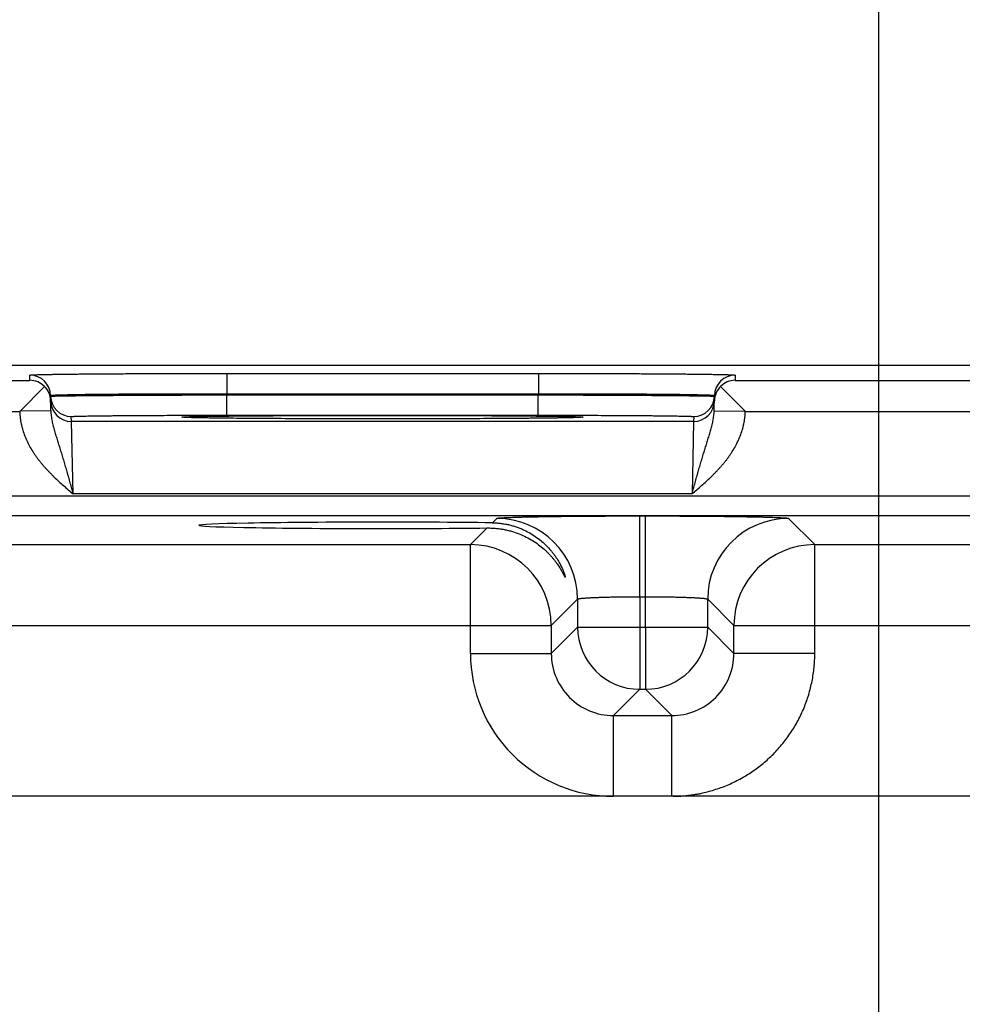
# Model space of a CAD drawing. Header units: inches. Extents: x 0 to 34, y 0 to 22.
# Tile 35 of 118: x 11.9 to 12.8, y 17.2 to 18.2. Entities that reach past the tile are written whole.
import ezdxf

# ---------------------------------------------------------------- set-up
doc = ezdxf.new("R2010")
doc.units = ezdxf.units.IN
doc.header["$LTSCALE"] = 1.87
doc.header["$MEASUREMENT"] = 0
doc.layers.get('0').update_dxf_attribs({"linetype": 'CONTINUOUS'})
doc.layers.add('DIMENSIONS', color=7, linetype='CONTINUOUS')
doc.styles.get("Standard").update_dxf_attribs({"font": 'txt', "width": 0.8})
doc.dimstyles.new('DIMSTYLE_1', dxfattribs={"dimtxt": 0.125, "dimasz": 0.18, "dimexe": 0.18, "dimexo": 0.0625, "dimgap": 0.09, "dimtad": 0, "dimtih": 1, "dimtoh": 1, "dimzin": 4, "dimdsep": 46, "dimtxsty": 'STANDARD', "dimblk": '_FILLED', "dimblk1": '_FILLED', "dimblk2": '_FILLED', "dimcen": 0.09, "dimadec": 0, "dimazin": 0, "dimtp": 0.01, "dimtm": 0.01, "dimtfac": 1, "dimtofl": 0, "dimtmove": 0, "dimatfit": 3, "dimldrblk": '_FILLED', "dimfxl": 1, "dimtolj": 1, "dimtzin": 4, "dimarcsym": 0})

# ---------------------------------------------------------------- blocks, each defined once
blk = doc.blocks.new('*D13')
at = {"layer": 'DIMENSIONS', "color": 2, "linetype": 'CONTINUOUS'}
blk.add_line((12.69004, 16.20211), (12.69004, 18.55103), dxfattribs=at)
at = {"layer": 'DIMENSIONS', "color": 2, "linetype": 'CONTINUOUS', "insert": (12.62754, 18.61353), "char_height": 0.125, "width": 1.225, "attachment_point": 1, "rotation": 90, "line_spacing_factor": 0.9}
blk.add_mtext('6.99{\\Ftxt.shx;\\W1.000000;\\H0.125000; }[177.6]', dxfattribs=at)
blk = doc.blocks.new('_FILLED')
at = {"color": 0, "linetype": 'BYBLOCK'}
blk.add_solid([(0, 0), (-1, 0.1736), (-1, -0.1736)], dxfattribs=at)
blk = doc.blocks.new('*D14')
at = {"layer": 'DIMENSIONS', "color": 2, "linetype": 'CONTINUOUS'}
blk.add_line((16.41004, 16.20211), (16.41004, 18.55103), dxfattribs=at)
at = {"layer": 'DIMENSIONS', "color": 2, "linetype": 'CONTINUOUS', "insert": (16.34754, 18.61353), "char_height": 0.125, "width": 1.325, "attachment_point": 1, "rotation": 90, "line_spacing_factor": 0.9}
blk.add_mtext('10.71{\\Ftxt.shx;\\W1.000000;\\H0.125000; }[272.1]', dxfattribs=at)

msp = doc.modelspace()

# ---------------------------------------------------------------- linework, layer by layer
at = {"color": 7, "linetype": 'CONTINUOUS'}
for p, q in [((17.52201, 17.86353), (8.53211, 17.86353)), ((11.8708, 17.84905), (11.87071, 17.85407)), ((12.06067, 17.85573), (12.06067, 17.83608)), ((12.06067, 17.85573), (12.36141, 17.85573)), ((12.36141, 17.85573), (12.36141, 17.83608)), ((12.55137, 17.85407), (12.55128, 17.84905)), ((11.62128, 17.84905), (11.8708, 17.84905)), ((12.55128, 17.84905), (12.8008, 17.84905)), ((11.88474, 17.84324), (11.86097, 17.81905)), ((12.06067, 17.83608), (12.36141, 17.83608)), ((12.06069, 17.83501), (12.06067, 17.83608)), ((12.06068, 17.81536), (12.06068, 17.83501)), ((12.06069, 17.83501), (12.36139, 17.83501)), ((12.36139, 17.83501), (12.36141, 17.83608)), ((12.36139, 17.81536), (12.36139, 17.83501)), ((12.53734, 17.84324), (12.56103, 17.81913)), ((11.89097, 17.81965), (11.89071, 17.83442)), ((12.53111, 17.81965), (12.53137, 17.83442)), ((11.6311, 17.81905), (11.86098, 17.81905)), ((11.89097, 17.81965), (11.86105, 17.81913)), ((12.53111, 17.81965), (12.56103, 17.81913)), ((12.5611, 17.81905), (12.79098, 17.81905)), ((11.9108, 17.80938), (11.91072, 17.81405)), ((12.51128, 17.80938), (11.9108, 17.80938)), ((11.91237, 17.73938), (11.9108, 17.80938)), ((12.01955, 17.81326), (12.01733, 17.81352)), ((12.02013, 17.81325), (12.01989, 17.81327)), ((12.02045, 17.81323), (12.02013, 17.81325)), ((12.02084, 17.81321), (12.02045, 17.81323)), ((12.02133, 17.81319), (12.02084, 17.81321)), ((12.02225, 17.81315), (12.02133, 17.81319)), ((12.0234, 17.81311), (12.02225, 17.81315)), ((12.02534, 17.81304), (12.0234, 17.81311)), ((12.02783, 17.81297), (12.02534, 17.81304)), ((12.03103, 17.8129), (12.02783, 17.81297)), ((12.03512, 17.81281), (12.03103, 17.8129)), ((12.03896, 17.81274), (12.03512, 17.81281)), ((12.04366, 17.81267), (12.03896, 17.81274)), ((12.04945, 17.81259), (12.04366, 17.81267)), ((12.05663, 17.8125), (12.04945, 17.81259)), ((12.06573, 17.8124), (12.05663, 17.8125)), ((12.06068, 17.81536), (12.36139, 17.81536)), ((12.07332, 17.81233), (12.06573, 17.8124)), ((12.0822, 17.81225), (12.07332, 17.81233)), ((12.09166, 17.81219), (12.0822, 17.81225)), ((12.1016, 17.81212), (12.09166, 17.81219)), ((12.11199, 17.81206), (12.1016, 17.81212)), ((12.12278, 17.81201), (12.11199, 17.81206)), ((12.13394, 17.81197), (12.12278, 17.81201)), ((12.14541, 17.81193), (12.13394, 17.81197)), ((12.15715, 17.81189), (12.14541, 17.81193)), ((12.16911, 17.81187), (12.15715, 17.81189)), ((12.18124, 17.81185), (12.16911, 17.81187)), ((12.19349, 17.81183), (12.18124, 17.81185)), ((12.20582, 17.81183), (12.19349, 17.81183)), ((12.21816, 17.81183), (12.20582, 17.81183)), ((12.23048, 17.81183), (12.21816, 17.81183)), ((12.24272, 17.81185), (12.23048, 17.81183)), ((12.25482, 17.81187), (12.24272, 17.81185)), ((12.26672, 17.8119), (12.25482, 17.81187)), ((12.27849, 17.81193), (12.26672, 17.8119)), ((12.28998, 17.81197), (12.27849, 17.81193)), ((12.3007, 17.81202), (12.28998, 17.81197)), ((12.31482, 17.81209), (12.3007, 17.81202)), ((12.32658, 17.81216), (12.31482, 17.81209)), ((12.33623, 17.81223), (12.32658, 17.81216)), ((12.3445, 17.81229), (12.33623, 17.81223)), ((12.35366, 17.81237), (12.3445, 17.81229)), ((12.36127, 17.81245), (12.35366, 17.81237)), ((12.36778, 17.81252), (12.36127, 17.81245)), ((12.37345, 17.8126), (12.36778, 17.81252)), ((12.37955, 17.81268), (12.37345, 17.8126)), ((12.38463, 17.81277), (12.37955, 17.81268)), ((12.38884, 17.81285), (12.38463, 17.81277)), ((12.39235, 17.81293), (12.38884, 17.81285)), ((12.39522, 17.813), (12.39235, 17.81293)), ((12.39752, 17.81307), (12.39522, 17.813)), ((12.39899, 17.81312), (12.39752, 17.81307)), ((12.40017, 17.81316), (12.39899, 17.81312)), ((12.40088, 17.8132), (12.40017, 17.81316)), ((12.40145, 17.81323), (12.40088, 17.8132)), ((12.40177, 17.81324), (12.40145, 17.81323)), ((12.40203, 17.81326), (12.40177, 17.81324)), ((12.40223, 17.81327), (12.40203, 17.81326)), ((12.40238, 17.81328), (12.40223, 17.81327)), ((12.40248, 17.81329), (12.40238, 17.81328)), ((12.40474, 17.81352), (12.40253, 17.81326)), ((12.51128, 17.80938), (12.50971, 17.73938)), ((12.51136, 17.81405), (12.51128, 17.80938)), ((17.31769, 17.73722), (9.91952, 17.73722)), ((12.50971, 17.73938), (11.91237, 17.73938)), ((17.31769, 17.71821), (9.91952, 17.71821)), ((12.31704, 17.71152), (12.32128, 17.71576)), ((12.45926, 17.64014), (12.45926, 17.71813)), ((12.45926, 17.71813), (12.46483, 17.71813)), ((12.46483, 17.64014), (12.46483, 17.71813)), ((12.60281, 17.71576), (12.62818, 17.69039)), ((12.29591, 17.69039), (12.31202, 17.7065)), ((11.69818, 17.69039), (12.29591, 17.69039)), ((12.29591, 17.58538), (12.29591, 17.69039)), ((12.62818, 17.58538), (12.62818, 17.69039)), ((12.62818, 17.69039), (13.22591, 17.69039)), ((12.39927, 17.63777), (12.3739, 17.6124)), ((12.39927, 17.63777), (12.39927, 17.61075)), ((12.45926, 17.64014), (12.45926, 17.61075)), ((12.45926, 17.64014), (12.46483, 17.64014)), ((12.46483, 17.61075), (12.46483, 17.64014)), ((12.52482, 17.61075), (12.52482, 17.63777)), ((12.52482, 17.63777), (12.55019, 17.6124)), ((11.62019, 17.6124), (12.3739, 17.6124)), ((12.3739, 17.6124), (12.3739, 17.58538)), ((12.39927, 17.61075), (12.3739, 17.58538)), ((12.39927, 17.61075), (12.52482, 17.61075)), ((12.45926, 17.61075), (12.45926, 17.55076)), ((12.46483, 17.61075), (12.46483, 17.55076)), ((12.52482, 17.61075), (12.55019, 17.58538)), ((12.55019, 17.58538), (12.55019, 17.6124)), ((12.55019, 17.6124), (13.3039, 17.6124)), ((12.29591, 17.58538), (12.3739, 17.58538)), ((12.62818, 17.58538), (12.55019, 17.58538)), ((12.45926, 17.55076), (12.43389, 17.52539)), ((12.45926, 17.55076), (12.46483, 17.55076)), ((12.46483, 17.55076), (12.4902, 17.52539)), ((12.43389, 17.4474), (12.43389, 17.52539)), ((12.43389, 17.52539), (12.4902, 17.52539)), ((12.4902, 17.4474), (12.4902, 17.52539)), ((17.16191, 17.4474), (10.0753, 17.4474))]:
    msp.add_line(p, q, dxfattribs=at)
for points in [[(12.01989, 17.81327), (12.01971, 17.81328), (12.01965, 17.81329), (12.0196, 17.81329), (12.01957, 17.81329)], [(12.40252, 17.81329), (12.40252, 17.8133), (12.4025, 17.81329), (12.40248, 17.81329)]]:
    msp.add_lwpolyline(points, dxfattribs=at)
for centre, radius, start, end in [((11.87071, 17.83407), 0.02, 1.00123, 90.00132), ((12.55137, 17.83407), 0.02, 89.99869, 178.99878), ((11.87056, 17.82885), 0.02021, 45.41889, 89.31431), ((12.55152, 17.82885), 0.02021, 90.6857, 134.58112), ((11.87114, 17.82904), 0.01966, 1.04977, 46.22485), ((12.55094, 17.82904), 0.01966, 133.77516, 178.95022), ((11.91072, 17.83405), 0.02, 181.00122, 270.00131), ((11.9108, 17.82937), 0.02, 181.21262, 270.0013), ((12.51128, 17.82937), 0.02, 269.99869, 358.79283), ((12.51136, 17.83405), 0.02, 269.99868, 358.99877), ((12.02429, 17.8962), 0.08307, 266.73037, 266.8794), ((12.40474, 17.79852), 0.015, 89.99981, 100.63781), ((12.39791, 17.89406), 0.08093, 273.11848, 273.27755), ((12.32126, 17.63774), 0.07802, 0.02091, 89.97909), ((12.60284, 17.63774), 0.07802, 90.02091, 179.97909), ((12.29589, 17.61237), 0.07802, 0.02091, 89.97909), ((12.62821, 17.61237), 0.07802, 90.02091, 179.97909), ((12.45929, 17.61077), 0.06001, 180.02091, 269.97909), ((12.46481, 17.61077), 0.06001, 270.02091, 359.97909), ((12.43389, 17.58537), 0.13797, 179.99654, 270.00372), ((12.43386, 17.58534), 0.05995, 179.96375, 270.03625), ((12.49024, 17.58534), 0.05995, 269.96375, 0.03625)]:
    msp.add_arc(centre, radius, start, end, dxfattribs=at)
msp.add_ellipse((12.21104, 17.70904), major_axis=(0.17714, 0), ratio=0.017455, start_param=0.929285, end_param=5.318993, dxfattribs=at)
for points, knots in [([(11.87071, 17.85407), (11.87071, 17.85408), (11.87071, 17.85408), (11.87072, 17.85409), (11.87073, 17.8541), (11.87075, 17.85411), (11.87077, 17.85412), (11.8708, 17.85413), (11.87084, 17.85414), (11.87089, 17.85415), (11.87096, 17.85416), (11.87108, 17.85418), (11.87123, 17.8542), (11.87142, 17.85422), (11.87172, 17.85425), (11.87217, 17.85428), (11.8728, 17.85432), (11.87354, 17.85436), (11.87439, 17.8544), (11.87536, 17.85444), (11.87643, 17.85448), (11.87762, 17.85452), (11.87892, 17.85456), (11.88032, 17.8546), (11.88184, 17.85463), (11.88346, 17.85467), (11.88584, 17.85472), (11.88907, 17.85479), (11.89326, 17.85486), (11.89785, 17.85493), (11.90283, 17.855), (11.9082, 17.85506), (11.91393, 17.85513), (11.92001, 17.85519), (11.92643, 17.85525), (11.93318, 17.8553), (11.94278, 17.85538), (11.95545, 17.85546), (11.97139, 17.85554), (11.98819, 17.85561), (12.00569, 17.85566), (12.02372, 17.8557), (12.0421, 17.85573), (12.05446, 17.85573), (12.06067, 17.85573)], [0, 0, 0, 0, 0.000056, 0.000092, 0.000134, 0.000241, 0.000383, 0.000559, 0.000772, 0.001022, 0.001308, 0.001991, 0.002823, 0.003804, 0.004935, 0.007643, 0.010948, 0.014847, 0.019338, 0.02442, 0.030088, 0.03634, 0.043173, 0.050581, 0.058561, 0.067109, 0.076217, 0.096099, 0.118157, 0.142341, 0.168591, 0.196844, 0.227033, 0.259085, 0.292923, 0.328465, 0.365625, 0.44444, 0.528608, 0.617319, 0.709716, 0.80491, 0.901983, 1, 1, 1, 1]), ([(12.36141, 17.85573), (12.36762, 17.85573), (12.37997, 17.85573), (12.39836, 17.8557), (12.41639, 17.85566), (12.43389, 17.85561), (12.45069, 17.85554), (12.46663, 17.85546), (12.4793, 17.85538), (12.4889, 17.8553), (12.49564, 17.85525), (12.50207, 17.85519), (12.50815, 17.85513), (12.51388, 17.85506), (12.51925, 17.855), (12.52423, 17.85493), (12.52882, 17.85486), (12.53301, 17.85479), (12.53624, 17.85472), (12.53862, 17.85467), (12.54024, 17.85463), (12.54175, 17.8546), (12.54316, 17.85456), (12.54446, 17.85452), (12.54564, 17.85448), (12.54672, 17.85444), (12.54769, 17.8544), (12.54854, 17.85436), (12.54928, 17.85432), (12.5499, 17.85428), (12.55035, 17.85425), (12.55066, 17.85422), (12.55084, 17.8542), (12.551, 17.85418), (12.55111, 17.85416), (12.55119, 17.85415), (12.55124, 17.85414), (12.55128, 17.85413), (12.55131, 17.85412), (12.55133, 17.85411), (12.55135, 17.8541), (12.55136, 17.85409), (12.55136, 17.85408), (12.55137, 17.85408), (12.55137, 17.85407)], [0, 0, 0, 0, 0.098017, 0.19509, 0.290284, 0.382681, 0.471392, 0.55556, 0.634375, 0.671535, 0.707077, 0.740915, 0.772967, 0.803156, 0.831409, 0.857659, 0.881843, 0.903901, 0.923783, 0.932891, 0.941439, 0.949419, 0.956827, 0.96366, 0.969912, 0.97558, 0.980662, 0.985153, 0.989052, 0.992357, 0.995065, 0.996196, 0.997177, 0.998009, 0.998692, 0.998978, 0.999228, 0.999441, 0.999617, 0.999759, 0.999866, 0.999908, 0.999944, 1, 1, 1, 1]), ([(11.89071, 17.83442), (11.89071, 17.83443), (11.89071, 17.83444), (11.89072, 17.83445), (11.89074, 17.83446), (11.89076, 17.83447), (11.89079, 17.83449), (11.89082, 17.8345), (11.89087, 17.83451), (11.89093, 17.83453), (11.89103, 17.83455), (11.89118, 17.83457), (11.89134, 17.8346), (11.89153, 17.83462), (11.89175, 17.83464), (11.89199, 17.83467), (11.89226, 17.83469), (11.89267, 17.83473), (11.89324, 17.83477), (11.894, 17.83481), (11.89486, 17.83486), (11.89583, 17.8349), (11.89689, 17.83495), (11.89805, 17.83499), (11.89931, 17.83504), (11.90118, 17.8351), (11.90376, 17.83517), (11.90713, 17.83525), (11.91088, 17.83533), (11.91499, 17.83541), (11.91944, 17.83548), (11.92424, 17.83555), (11.92937, 17.83562), (11.93481, 17.83568), (11.94056, 17.83574), (11.9466, 17.8358), (11.95518, 17.83587), (11.96652, 17.83594), (11.98079, 17.83601), (11.99582, 17.83607), (12.01148, 17.8361), (12.02761, 17.83612), (12.04406, 17.83611), (12.05511, 17.83609), (12.06067, 17.83608)], [0, 0, 0, 0, 0.000074, 0.000165, 0.000283, 0.000432, 0.000615, 0.000833, 0.001086, 0.001376, 0.002065, 0.002902, 0.003887, 0.005021, 0.006303, 0.007733, 0.009313, 0.011041, 0.014942, 0.019435, 0.024517, 0.030186, 0.036439, 0.043271, 0.050679, 0.058658, 0.076312, 0.096191, 0.118246, 0.142426, 0.168672, 0.196922, 0.227107, 0.259155, 0.292989, 0.328526, 0.365683, 0.44449, 0.52865, 0.617353, 0.709742, 0.804928, 0.901992, 1, 1, 1, 1]), ([(11.89072, 17.8337), (11.89072, 17.83371), (11.89072, 17.83371), (11.89073, 17.83371), (11.89074, 17.83372), (11.89075, 17.83372), (11.89077, 17.83373), (11.8908, 17.83373), (11.89084, 17.83374), (11.89088, 17.83375), (11.89095, 17.83375), (11.89105, 17.83376), (11.89119, 17.83378), (11.89136, 17.83379), (11.89155, 17.8338), (11.89176, 17.83381), (11.89201, 17.83382), (11.89227, 17.83384), (11.89268, 17.83385), (11.89325, 17.83387), (11.89402, 17.8339), (11.89488, 17.83392), (11.89584, 17.83395), (11.89691, 17.83397), (11.89807, 17.834), (11.89933, 17.83402), (11.90068, 17.83405), (11.90213, 17.83407), (11.90426, 17.83411), (11.90715, 17.83415), (11.9109, 17.8342), (11.91501, 17.83425), (11.91947, 17.8343), (11.92427, 17.83435), (11.92939, 17.83439), (11.93484, 17.83444), (11.94059, 17.83449), (11.94662, 17.83453), (11.95521, 17.83459), (11.96655, 17.83466), (11.98081, 17.83474), (11.99584, 17.83481), (12.0115, 17.83487), (12.02763, 17.83493), (12.04408, 17.83498), (12.05513, 17.835), (12.06069, 17.83501)], [0, 0, 0, 0, 0.000039, 0.000068, 0.000105, 0.000205, 0.000341, 0.000513, 0.000722, 0.000969, 0.001252, 0.001932, 0.002761, 0.00374, 0.004868, 0.006146, 0.007574, 0.009151, 0.010876, 0.014774, 0.019265, 0.024346, 0.030014, 0.036267, 0.0431, 0.050509, 0.05849, 0.067038, 0.076148, 0.096032, 0.118094, 0.14228, 0.168533, 0.19679, 0.226982, 0.259037, 0.292878, 0.328423, 0.365586, 0.444407, 0.528581, 0.617296, 0.709699, 0.804898, 0.901977, 1, 1, 1, 1]), ([(12.36139, 17.83501), (12.36695, 17.835), (12.378, 17.83498), (12.39445, 17.83493), (12.41058, 17.83487), (12.42624, 17.83481), (12.44127, 17.83474), (12.45553, 17.83466), (12.46687, 17.83459), (12.47546, 17.83453), (12.48149, 17.83449), (12.48724, 17.83444), (12.49268, 17.83439), (12.49781, 17.83435), (12.50261, 17.8343), (12.50707, 17.83425), (12.51118, 17.8342), (12.51492, 17.83415), (12.51782, 17.83411), (12.51994, 17.83407), (12.5214, 17.83405), (12.52275, 17.83402), (12.52401, 17.834), (12.52517, 17.83397), (12.52623, 17.83395), (12.5272, 17.83392), (12.52806, 17.8339), (12.52882, 17.83387), (12.5294, 17.83385), (12.5298, 17.83384), (12.53007, 17.83382), (12.53031, 17.83381), (12.53053, 17.8338), (12.53072, 17.83379), (12.53089, 17.83378), (12.53103, 17.83376), (12.53113, 17.83375), (12.5312, 17.83375), (12.53124, 17.83374), (12.53127, 17.83373), (12.5313, 17.83373), (12.53133, 17.83372), (12.53134, 17.83372), (12.53135, 17.83371), (12.53135, 17.83371), (12.53136, 17.83371), (12.53136, 17.8337)], [0, 0, 0, 0, 0.098023, 0.195102, 0.290301, 0.382704, 0.471419, 0.555593, 0.634414, 0.671577, 0.707122, 0.740963, 0.773018, 0.80321, 0.831467, 0.85772, 0.881906, 0.903968, 0.923852, 0.932962, 0.94151, 0.949491, 0.9569, 0.963733, 0.969986, 0.975654, 0.980735, 0.985226, 0.989124, 0.990849, 0.992426, 0.993854, 0.995132, 0.99626, 0.997239, 0.998068, 0.998748, 0.999031, 0.999278, 0.999487, 0.999659, 0.999795, 0.999895, 0.999932, 0.999961, 1, 1, 1, 1]), ([(12.36141, 17.83608), (12.36697, 17.83609), (12.37802, 17.83611), (12.39447, 17.83612), (12.4106, 17.8361), (12.42626, 17.83607), (12.44129, 17.83601), (12.45555, 17.83594), (12.46689, 17.83587), (12.47548, 17.8358), (12.48152, 17.83574), (12.48726, 17.83568), (12.49271, 17.83562), (12.49784, 17.83555), (12.50263, 17.83548), (12.50709, 17.83541), (12.5112, 17.83533), (12.51495, 17.83525), (12.51832, 17.83517), (12.5209, 17.8351), (12.52277, 17.83504), (12.52403, 17.83499), (12.52519, 17.83495), (12.52625, 17.8349), (12.52722, 17.83486), (12.52808, 17.83481), (12.52884, 17.83477), (12.52941, 17.83473), (12.52982, 17.83469), (12.53009, 17.83467), (12.53033, 17.83464), (12.53055, 17.83462), (12.53074, 17.8346), (12.5309, 17.83457), (12.53104, 17.83455), (12.53114, 17.83453), (12.53121, 17.83451), (12.53125, 17.8345), (12.53129, 17.83449), (12.53132, 17.83447), (12.53134, 17.83446), (12.53136, 17.83445), (12.53137, 17.83444), (12.53137, 17.83443), (12.53137, 17.83442)], [0, 0, 0, 0, 0.098008, 0.195072, 0.290258, 0.382647, 0.47135, 0.55551, 0.634317, 0.671474, 0.707011, 0.740845, 0.772893, 0.803078, 0.831328, 0.857574, 0.881754, 0.903809, 0.923688, 0.941342, 0.949321, 0.956729, 0.963561, 0.969814, 0.975483, 0.980565, 0.985058, 0.988959, 0.990687, 0.992267, 0.993697, 0.994979, 0.996113, 0.997098, 0.997935, 0.998624, 0.998914, 0.999167, 0.999385, 0.999568, 0.999717, 0.999835, 0.999926, 1, 1, 1, 1]), ([(11.86098, 17.81905), (11.86099, 17.81854), (11.86102, 17.81752), (11.8611, 17.816), (11.86122, 17.81447), (11.86138, 17.81295), (11.86157, 17.81143), (11.86187, 17.80941), (11.86224, 17.80741), (11.86268, 17.80542), (11.86317, 17.80343), (11.86412, 17.79999), (11.86579, 17.79517), (11.86824, 17.78956), (11.87109, 17.78414), (11.87376, 17.77979), (11.87606, 17.77642), (11.87785, 17.77394), (11.8797, 17.7715), (11.88162, 17.76912), (11.88359, 17.76678), (11.88562, 17.76449), (11.88769, 17.76224), (11.88981, 17.76003), (11.89196, 17.75785), (11.89487, 17.755), (11.89859, 17.75151), (11.90314, 17.74741), (11.90774, 17.74338), (11.91083, 17.74071), (11.91237, 17.73938)], [0, 0, 0, 0, 0.015626, 0.031252, 0.046878, 0.062505, 0.078131, 0.093757, 0.125007, 0.140633, 0.156259, 0.18751, 0.249998, 0.312489, 0.374982, 0.437477, 0.468728, 0.499979, 0.531231, 0.562483, 0.593734, 0.624986, 0.656238, 0.687489, 0.718741, 0.749993, 0.812494, 0.874996, 0.937498, 1, 1, 1, 1]), ([(11.89097, 17.81965), (11.891, 17.81797), (11.89119, 17.81546), (11.89167, 17.81216), (11.89212, 17.80973), (11.89263, 17.80731), (11.89321, 17.80492), (11.89383, 17.80254), (11.89449, 17.80018), (11.89518, 17.79782), (11.89589, 17.79546), (11.89662, 17.79309), (11.89736, 17.79071), (11.89811, 17.78833), (11.89886, 17.78592), (11.89962, 17.7835), (11.90038, 17.78106), (11.90114, 17.7786), (11.9019, 17.77611), (11.90266, 17.77361), (11.90342, 17.77108), (11.90417, 17.76853), (11.90493, 17.76595), (11.90568, 17.76336), (11.9063, 17.76119), (11.9068, 17.75944), (11.90718, 17.75812), (11.90755, 17.7568), (11.9083, 17.75414), (11.90904, 17.75148), (11.90978, 17.7488), (11.91015, 17.74746), (11.91052, 17.74612), (11.91101, 17.74432), (11.91163, 17.74207), (11.91213, 17.74028), (11.91237, 17.73938)], [0, 0, 0, 0, 0.06052, 0.090457, 0.120221, 0.149857, 0.179404, 0.208909, 0.238413, 0.267957, 0.297579, 0.327318, 0.357202, 0.387262, 0.41752, 0.447999, 0.478715, 0.509675, 0.540886, 0.572356, 0.604084, 0.636059, 0.668276, 0.700724, 0.73339, 0.749798, 0.766254, 0.782754, 0.799297, 0.865833, 0.882544, 0.899278, 0.916033, 0.932805, 0.966389, 1, 1, 1, 1]), ([(12.50971, 17.73938), (12.50995, 17.74028), (12.51045, 17.74207), (12.51106, 17.74432), (12.51156, 17.74612), (12.51205, 17.74791), (12.51291, 17.75103), (12.51378, 17.75414), (12.51453, 17.7568), (12.5149, 17.75812), (12.51528, 17.75944), (12.51577, 17.76119), (12.5164, 17.76336), (12.51715, 17.76595), (12.5179, 17.76853), (12.51866, 17.77108), (12.51942, 17.77361), (12.52018, 17.77611), (12.52094, 17.7786), (12.52157, 17.78065), (12.52208, 17.78229), (12.52259, 17.78391), (12.52322, 17.78592), (12.52397, 17.78833), (12.52472, 17.79071), (12.52546, 17.79309), (12.52618, 17.79546), (12.5269, 17.79782), (12.52758, 17.80018), (12.52824, 17.80254), (12.52887, 17.80492), (12.52944, 17.80731), (12.52996, 17.80973), (12.53041, 17.81216), (12.53089, 17.81546), (12.53108, 17.81797), (12.53111, 17.81965)], [0, 0, 0, 0, 0.033611, 0.067195, 0.083967, 0.100722, 0.134167, 0.200703, 0.217246, 0.233746, 0.250202, 0.26661, 0.299276, 0.331724, 0.363941, 0.395916, 0.427644, 0.459114, 0.490325, 0.521285, 0.536673, 0.552001, 0.58248, 0.612738, 0.642798, 0.672682, 0.702421, 0.732043, 0.761587, 0.791091, 0.820596, 0.850143, 0.879779, 0.909543, 0.93948, 1, 1, 1, 1]), ([(12.50971, 17.73938), (12.51125, 17.74071), (12.51434, 17.74338), (12.51894, 17.74741), (12.52349, 17.75151), (12.5272, 17.755), (12.53012, 17.75785), (12.53227, 17.76003), (12.53439, 17.76224), (12.53646, 17.76449), (12.53848, 17.76678), (12.54046, 17.76912), (12.54238, 17.7715), (12.54423, 17.77394), (12.54602, 17.77642), (12.54831, 17.77979), (12.55098, 17.78414), (12.55383, 17.78956), (12.55629, 17.79517), (12.55796, 17.79999), (12.55891, 17.80343), (12.55939, 17.80542), (12.55983, 17.80741), (12.56021, 17.80941), (12.56051, 17.81143), (12.5607, 17.81295), (12.56086, 17.81447), (12.56098, 17.816), (12.56106, 17.81752), (12.56109, 17.81854), (12.5611, 17.81905)], [0, 0, 0, 0, 0.062502, 0.125004, 0.187506, 0.250007, 0.281259, 0.312511, 0.343762, 0.375014, 0.406266, 0.437517, 0.468769, 0.500021, 0.531272, 0.562523, 0.625018, 0.687511, 0.750002, 0.81249, 0.843741, 0.859367, 0.874993, 0.906243, 0.921869, 0.937495, 0.953122, 0.968748, 0.984374, 1, 1, 1, 1]), ([(11.91072, 17.81405), (11.91072, 17.81406), (11.91073, 17.81407), (11.91074, 17.81407), (11.91075, 17.81408), (11.91076, 17.81409), (11.91079, 17.81409), (11.91082, 17.8141), (11.91086, 17.81411), (11.91092, 17.81412), (11.91101, 17.81414), (11.91113, 17.81415), (11.91128, 17.81417), (11.91152, 17.81419), (11.91187, 17.81422), (11.91237, 17.81425), (11.91295, 17.81428), (11.91362, 17.81431), (11.91439, 17.81434), (11.91524, 17.81437), (11.91617, 17.8144), (11.9172, 17.81444), (11.91831, 17.81447), (11.91996, 17.81451), (11.92223, 17.81456), (11.92521, 17.81462), (11.92852, 17.81467), (11.93214, 17.81473), (11.93608, 17.81478), (11.94031, 17.81484), (11.94484, 17.81489), (11.94964, 17.81493), (11.95471, 17.81498), (11.96004, 17.81503), (11.96761, 17.81508), (11.97762, 17.81515), (11.9902, 17.81521), (12.00347, 17.81527), (12.01728, 17.81531), (12.03152, 17.81534), (12.04603, 17.81536), (12.05578, 17.81536), (12.06068, 17.81536)], [0, 0, 0, 0, 0.00013, 0.00018, 0.000238, 0.000379, 0.000556, 0.000768, 0.001018, 0.001304, 0.001987, 0.002819, 0.003801, 0.004931, 0.007639, 0.010944, 0.014843, 0.019334, 0.024416, 0.030084, 0.036337, 0.043169, 0.050578, 0.058558, 0.076214, 0.096095, 0.118154, 0.142337, 0.168588, 0.196841, 0.22703, 0.259082, 0.29292, 0.328462, 0.365623, 0.444438, 0.528607, 0.617317, 0.709715, 0.804909, 0.901983, 1, 1, 1, 1]), ([(12.01733, 17.81352), (12.01733, 17.81352), (12.01734, 17.81353), (12.01734, 17.81353), (12.01735, 17.81354), (12.01737, 17.81355), (12.01739, 17.81356), (12.01743, 17.81357), (12.01747, 17.81358), (12.01751, 17.81359), (12.01759, 17.8136), (12.01771, 17.81362), (12.01787, 17.81364), (12.01806, 17.81366), (12.01837, 17.81369), (12.01883, 17.81373), (12.01946, 17.81377), (12.02022, 17.81381), (12.02109, 17.81385), (12.02207, 17.81389), (12.02317, 17.81393), (12.02438, 17.81397), (12.0257, 17.81401), (12.02714, 17.81405), (12.02869, 17.81409), (12.03034, 17.81413), (12.03277, 17.81418), (12.03606, 17.81424), (12.04033, 17.81432), (12.04502, 17.81439), (12.0501, 17.81446), (12.05557, 17.81453), (12.06141, 17.81459), (12.06762, 17.81465), (12.07417, 17.81471), (12.08105, 17.81477), (12.09083, 17.81484), (12.10376, 17.81493), (12.12001, 17.81501), (12.13714, 17.81508), (12.15498, 17.81514), (12.17337, 17.81518), (12.19211, 17.8152), (12.21104, 17.81521), (12.22997, 17.8152), (12.24871, 17.81518), (12.26709, 17.81514), (12.28494, 17.81508), (12.30207, 17.81501), (12.31832, 17.81493), (12.33125, 17.81484), (12.34103, 17.81477), (12.34791, 17.81471), (12.35446, 17.81465), (12.36067, 17.81459), (12.36651, 17.81453), (12.37198, 17.81446), (12.37706, 17.81439), (12.38174, 17.81432), (12.38602, 17.81424), (12.38931, 17.81418), (12.39174, 17.81413), (12.39339, 17.81409), (12.39494, 17.81405), (12.39637, 17.81401), (12.3977, 17.81397), (12.39891, 17.81393), (12.40001, 17.81389), (12.40099, 17.81385), (12.40186, 17.81381), (12.40261, 17.81377), (12.40325, 17.81373), (12.40371, 17.81369), (12.40402, 17.81366), (12.40421, 17.81364), (12.40437, 17.81362), (12.40449, 17.8136), (12.40456, 17.81359), (12.40461, 17.81358), (12.40465, 17.81357), (12.40468, 17.81356), (12.40471, 17.81355), (12.40473, 17.81354), (12.40474, 17.81353), (12.40474, 17.81353), (12.40474, 17.81352), (12.40474, 17.81352)], [0, 0, 0, 0, 0.000028, 0.000046, 0.000067, 0.000121, 0.000191, 0.00028, 0.000386, 0.000511, 0.000654, 0.000996, 0.001412, 0.001903, 0.002469, 0.003824, 0.005476, 0.007427, 0.009674, 0.012215, 0.015051, 0.018178, 0.021595, 0.025301, 0.029292, 0.033567, 0.038123, 0.048066, 0.059098, 0.071192, 0.084318, 0.098447, 0.113543, 0.129569, 0.146489, 0.16426, 0.18284, 0.222246, 0.264327, 0.308678, 0.354872, 0.402465, 0.450996, 0.5, 0.549004, 0.597535, 0.645128, 0.691322, 0.735673, 0.777754, 0.81716, 0.83574, 0.853511, 0.870431, 0.886457, 0.901553, 0.915682, 0.928808, 0.940902, 0.951934, 0.961877, 0.966433, 0.970708, 0.974699, 0.978405, 0.981822, 0.984949, 0.987785, 0.990326, 0.992573, 0.994524, 0.996176, 0.997531, 0.998097, 0.998588, 0.999004, 0.999346, 0.999489, 0.999614, 0.99972, 0.999809, 0.999879, 0.999933, 0.999954, 0.999972, 1, 1, 1, 1]), ([(12.40231, 17.81325), (12.40207, 17.81324), (12.40156, 17.81321), (12.40041, 17.81316), (12.39875, 17.8131), (12.39648, 17.81303), (12.39384, 17.81296), (12.39086, 17.81289), (12.38752, 17.81282), (12.38384, 17.81275), (12.37827, 17.81266), (12.3705, 17.81255), (12.36026, 17.81243), (12.34887, 17.81233), (12.3364, 17.81222), (12.32295, 17.81213), (12.30338, 17.81202), (12.27732, 17.81192), (12.2447, 17.81184), (12.21104, 17.81182), (12.17738, 17.81184), (12.14476, 17.81192), (12.1187, 17.81202), (12.09913, 17.81213), (12.08568, 17.81222), (12.07321, 17.81233), (12.06181, 17.81243), (12.05158, 17.81255), (12.04381, 17.81266), (12.03824, 17.81275), (12.03456, 17.81282), (12.03122, 17.81289), (12.02823, 17.81296), (12.0256, 17.81303), (12.02333, 17.8131), (12.02167, 17.81316), (12.02052, 17.81321), (12.02001, 17.81324), (12.01977, 17.81325)], [0, 0, 0, 0, 0.001889, 0.004021, 0.009006, 0.014947, 0.021832, 0.029647, 0.038378, 0.048007, 0.058516, 0.08209, 0.108916, 0.138787, 0.171468, 0.206708, 0.24423, 0.324939, 0.411089, 0.500002, 0.588914, 0.675064, 0.755773, 0.793295, 0.828534, 0.861216, 0.891086, 0.917912, 0.941486, 0.951994, 0.961623, 0.970354, 0.978169, 0.985053, 0.990994, 0.995979, 0.998111, 1, 1, 1, 1]), ([(12.36139, 17.81536), (12.36629, 17.81536), (12.37605, 17.81536), (12.39056, 17.81534), (12.4048, 17.81531), (12.41861, 17.81527), (12.43187, 17.81521), (12.44446, 17.81515), (12.45446, 17.81508), (12.46204, 17.81503), (12.46737, 17.81498), (12.47244, 17.81493), (12.47724, 17.81489), (12.48177, 17.81484), (12.486, 17.81478), (12.48993, 17.81473), (12.49356, 17.81467), (12.49686, 17.81462), (12.49984, 17.81456), (12.50212, 17.81451), (12.50377, 17.81447), (12.50488, 17.81444), (12.50591, 17.8144), (12.50684, 17.81437), (12.50769, 17.81434), (12.50845, 17.81431), (12.50913, 17.81428), (12.50971, 17.81425), (12.5102, 17.81422), (12.51056, 17.81419), (12.5108, 17.81417), (12.51095, 17.81415), (12.51107, 17.81414), (12.51116, 17.81412), (12.51122, 17.81411), (12.51126, 17.8141), (12.51129, 17.81409), (12.51131, 17.81409), (12.51133, 17.81408), (12.51134, 17.81407), (12.51135, 17.81407), (12.51136, 17.81406), (12.51136, 17.81405)], [0, 0, 0, 0, 0.098017, 0.195091, 0.290285, 0.382683, 0.471393, 0.555562, 0.634377, 0.671538, 0.70708, 0.740918, 0.77297, 0.803159, 0.831412, 0.857663, 0.881846, 0.903905, 0.923786, 0.941442, 0.949422, 0.956831, 0.963663, 0.969916, 0.975584, 0.980666, 0.985157, 0.989056, 0.992361, 0.995069, 0.996199, 0.997181, 0.998013, 0.998696, 0.998982, 0.999232, 0.999444, 0.999621, 0.999762, 0.99982, 0.99987, 1, 1, 1, 1]), ([(12.31704, 17.71152), (12.31847, 17.7115), (12.32131, 17.71138), (12.32549, 17.71097), (12.32954, 17.71034), (12.33347, 17.70951), (12.33726, 17.70849), (12.3409, 17.70731), (12.34441, 17.70598), (12.34884, 17.70403), (12.35404, 17.70129), (12.35976, 17.69756), (12.36492, 17.6935), (12.36952, 17.6892), (12.37295, 17.68543), (12.37542, 17.68236), (12.37712, 17.68008), (12.37869, 17.6778), (12.38014, 17.67553), (12.38145, 17.67329), (12.38264, 17.67111), (12.3837, 17.66899), (12.38463, 17.66698), (12.38531, 17.66538), (12.38578, 17.66417), (12.3861, 17.66334), (12.38638, 17.66256), (12.38662, 17.66184), (12.38683, 17.66119), (12.387, 17.66062), (12.38712, 17.66019), (12.38719, 17.65989), (12.38723, 17.65969), (12.38727, 17.65953), (12.38729, 17.65938), (12.38731, 17.65926), (12.38731, 17.65919), (12.38731, 17.65916)], [0, 0, 0, 0, 0.045855, 0.09065, 0.134413, 0.177176, 0.218973, 0.25984, 0.299815, 0.338935, 0.414725, 0.487482, 0.557395, 0.624572, 0.689013, 0.720173, 0.750576, 0.780168, 0.808872, 0.836587, 0.863176, 0.888457, 0.912195, 0.934085, 0.944221, 0.953744, 0.962593, 0.970702, 0.978001, 0.984418, 0.989885, 0.992242, 0.994337, 0.996164, 0.997719, 0.998998, 1, 1, 1, 1]), ([(12.32128, 17.71576), (12.32129, 17.71576), (12.3213, 17.71577), (12.32133, 17.7158), (12.32139, 17.71582), (12.32147, 17.71585), (12.32157, 17.71588), (12.32169, 17.71591), (12.32189, 17.71595), (12.32219, 17.716), (12.32262, 17.71605), (12.32312, 17.71611), (12.3237, 17.71617), (12.32437, 17.71623), (12.32511, 17.71628), (12.32593, 17.71634), (12.32683, 17.71639), (12.32819, 17.71647), (12.33008, 17.71657), (12.33257, 17.71667), (12.33536, 17.71678), (12.33844, 17.71688), (12.34181, 17.71698), (12.34545, 17.71708), (12.34936, 17.71717), (12.35353, 17.71727), (12.35795, 17.71735), (12.36431, 17.71747), (12.3728, 17.7176), (12.38358, 17.71774), (12.39507, 17.71785), (12.40717, 17.71795), (12.41976, 17.71803), (12.43272, 17.71808), (12.44593, 17.71812), (12.4548, 17.71813), (12.45926, 17.71813)], [0, 0, 0, 0, 0.000163, 0.000356, 0.000838, 0.001454, 0.002211, 0.003109, 0.004151, 0.006666, 0.009759, 0.013431, 0.01768, 0.022505, 0.027903, 0.033872, 0.040409, 0.047509, 0.063386, 0.081466, 0.101706, 0.124061, 0.148477, 0.174898, 0.203262, 0.233501, 0.265545, 0.299319, 0.371734, 0.450065, 0.533574, 0.621476, 0.712942, 0.807113, 0.9031, 1, 1, 1, 1]), ([(12.46483, 17.71813), (12.46929, 17.71813), (12.47817, 17.71812), (12.49138, 17.71808), (12.50434, 17.71803), (12.51692, 17.71795), (12.52902, 17.71785), (12.54051, 17.71774), (12.55129, 17.7176), (12.55978, 17.71747), (12.56614, 17.71735), (12.57056, 17.71727), (12.57473, 17.71717), (12.57864, 17.71708), (12.58229, 17.71698), (12.58565, 17.71688), (12.58874, 17.71678), (12.59153, 17.71667), (12.59402, 17.71657), (12.5959, 17.71647), (12.59726, 17.71639), (12.59816, 17.71634), (12.59898, 17.71628), (12.59973, 17.71623), (12.60039, 17.71617), (12.60097, 17.71611), (12.60148, 17.71605), (12.6019, 17.716), (12.6022, 17.71595), (12.6024, 17.71591), (12.60252, 17.71588), (12.60262, 17.71585), (12.60271, 17.71582), (12.60276, 17.7158), (12.60279, 17.71577), (12.6028, 17.71576), (12.60281, 17.71576)], [0, 0, 0, 0, 0.0969, 0.192887, 0.287058, 0.378524, 0.466426, 0.549935, 0.628266, 0.700681, 0.734455, 0.766499, 0.796738, 0.825102, 0.851523, 0.875939, 0.898294, 0.918534, 0.936614, 0.952491, 0.959591, 0.966128, 0.972097, 0.977495, 0.98232, 0.986569, 0.990241, 0.993334, 0.995849, 0.996891, 0.997789, 0.998546, 0.999162, 0.999644, 0.999837, 1, 1, 1, 1]), ([(12.31202, 17.7065), (12.31353, 17.70652), (12.31652, 17.70647), (12.32093, 17.70616), (12.32522, 17.70562), (12.32938, 17.70487), (12.3334, 17.70394), (12.3385, 17.70248), (12.34454, 17.70027), (12.35127, 17.69706), (12.3574, 17.69344), (12.36294, 17.68948), (12.36712, 17.68594), (12.37017, 17.68302), (12.3723, 17.68083), (12.37428, 17.67863), (12.37613, 17.67642), (12.37783, 17.67423), (12.37941, 17.67207), (12.38084, 17.66996), (12.38194, 17.66823), (12.38275, 17.6669), (12.38331, 17.66595), (12.38384, 17.66503), (12.38434, 17.66416), (12.38479, 17.66333), (12.38521, 17.66255), (12.3856, 17.66183), (12.3859, 17.66128), (12.38611, 17.66087), (12.38626, 17.66059), (12.3864, 17.66033), (12.38654, 17.66009), (12.38666, 17.65987), (12.38677, 17.65968), (12.38687, 17.65951), (12.38696, 17.65937), (12.38704, 17.65925), (12.3871, 17.65917), (12.38714, 17.65912), (12.38717, 17.65909), (12.38719, 17.65906), (12.38722, 17.65905), (12.38724, 17.65904), (12.38726, 17.65903), (12.38727, 17.65904), (12.38729, 17.65905), (12.3873, 17.65907), (12.3873, 17.65909), (12.38731, 17.65912), (12.38731, 17.65915), (12.38731, 17.65916)], [0, 0, 0, 0, 0.048093, 0.095091, 0.141009, 0.185866, 0.229688, 0.272501, 0.3552, 0.434225, 0.509783, 0.582024, 0.651013, 0.684282, 0.716702, 0.748235, 0.778826, 0.808398, 0.836844, 0.86402, 0.889735, 0.901969, 0.913737, 0.924997, 0.935698, 0.945787, 0.955203, 0.963879, 0.971744, 0.975349, 0.978724, 0.981859, 0.984745, 0.987372, 0.989733, 0.99182, 0.993626, 0.995146, 0.996377, 0.996884, 0.99732, 0.997686, 0.997986, 0.998225, 0.998416, 0.998584, 0.998762, 0.99898, 0.999254, 0.999593, 1, 1, 1, 1]), ([(12.39927, 17.63777), (12.39928, 17.63779), (12.39931, 17.63782), (12.39935, 17.63786), (12.3994, 17.63789), (12.39945, 17.63792), (12.39953, 17.63796), (12.39967, 17.63801), (12.39985, 17.63807), (12.40007, 17.63812), (12.40032, 17.63818), (12.40061, 17.63824), (12.40093, 17.63829), (12.40143, 17.63837), (12.40214, 17.63847), (12.40309, 17.63858), (12.40417, 17.63869), (12.40539, 17.63879), (12.40673, 17.63889), (12.40819, 17.63899), (12.41038, 17.63913), (12.41339, 17.63929), (12.41733, 17.63946), (12.42166, 17.63961), (12.42635, 17.63975), (12.43135, 17.63986), (12.43661, 17.63996), (12.44208, 17.64004), (12.44772, 17.6401), (12.45346, 17.64013), (12.45732, 17.64014), (12.45926, 17.64014)], [0, 0, 0, 0, 0.001207, 0.001961, 0.002833, 0.003829, 0.004956, 0.00761, 0.010815, 0.014577, 0.018901, 0.023788, 0.029238, 0.035251, 0.048954, 0.064874, 0.082978, 0.103228, 0.125578, 0.149979, 0.176374, 0.234899, 0.300612, 0.3729, 0.451087, 0.53444, 0.622177, 0.713473, 0.807469, 0.903279, 1, 1, 1, 1]), ([(12.46483, 17.64014), (12.46677, 17.64014), (12.47063, 17.64013), (12.47638, 17.6401), (12.48201, 17.64004), (12.48749, 17.63996), (12.49275, 17.63986), (12.49774, 17.63975), (12.50243, 17.63961), (12.50676, 17.63946), (12.5107, 17.63929), (12.51372, 17.63913), (12.5159, 17.63899), (12.51737, 17.63889), (12.51871, 17.63879), (12.51992, 17.63869), (12.521, 17.63858), (12.52195, 17.63847), (12.52266, 17.63837), (12.52316, 17.63829), (12.52348, 17.63824), (12.52377, 17.63818), (12.52402, 17.63812), (12.52424, 17.63807), (12.52443, 17.63801), (12.52456, 17.63796), (12.52465, 17.63792), (12.5247, 17.63789), (12.52474, 17.63786), (12.52479, 17.63782), (12.52481, 17.63779), (12.52482, 17.63777)], [0, 0, 0, 0, 0.096721, 0.192531, 0.286527, 0.377823, 0.46556, 0.548913, 0.6271, 0.699388, 0.765101, 0.823626, 0.850021, 0.874422, 0.896772, 0.917022, 0.935126, 0.951046, 0.964749, 0.970762, 0.976212, 0.981099, 0.985423, 0.989185, 0.99239, 0.995044, 0.996171, 0.997167, 0.998039, 0.998793, 1, 1, 1, 1]), ([(12.49144, 17.4474), (12.492, 17.44741), (12.49313, 17.44742), (12.49481, 17.44747), (12.49649, 17.44754), (12.49817, 17.44763), (12.49985, 17.44774), (12.50209, 17.44791), (12.50489, 17.44817), (12.50823, 17.44857), (12.51156, 17.44905), (12.51488, 17.44961), (12.51929, 17.45047), (12.52476, 17.45174), (12.53124, 17.45359), (12.53762, 17.45574), (12.54389, 17.45821), (12.55003, 17.46098), (12.55602, 17.46405), (12.56186, 17.4674), (12.56942, 17.47225), (12.57841, 17.47899), (12.58671, 17.48658), (12.59287, 17.49311), (12.59725, 17.49823), (12.60137, 17.50356), (12.60523, 17.50908), (12.60882, 17.51478), (12.61212, 17.52065), (12.61513, 17.52668), (12.61785, 17.53284), (12.62026, 17.53913), (12.62236, 17.54553), (12.62414, 17.55203), (12.62561, 17.5586), (12.62676, 17.56524), (12.62758, 17.57193), (12.62807, 17.57865), (12.62818, 17.58314), (12.62818, 17.58538)], [0, 0, 0, 0, 0.007813, 0.015627, 0.02344, 0.031254, 0.039067, 0.046881, 0.062507, 0.078134, 0.09376, 0.109387, 0.125014, 0.156264, 0.187515, 0.218766, 0.250017, 0.281268, 0.312519, 0.343769, 0.37502, 0.437503, 0.499986, 0.531237, 0.562488, 0.593739, 0.62499, 0.656241, 0.687492, 0.718742, 0.749993, 0.781244, 0.812495, 0.843746, 0.874997, 0.906247, 0.937498, 0.968749, 1, 1, 1, 1])]:
    msp.add_open_spline(points, degree=3, knots=knots, dxfattribs=at)

# ---------------------------------------------------------------- dimensions: what is measured, and where the dimension line sits
at = {"layer": 'DIMENSIONS', "color": 2, "linetype": 'CONTINUOUS'}
for feature_location, picture, middle in [((16.41004, 16.20211), '*D14', (16.41004, 19.27603)), ((12.69004, 16.20211), '*D13', (12.69004, 19.22603))]:
    dim = msp.add_ordinate_dim(feature_location=feature_location, offset=(0, 2.34893), dtype=1, origin=(5.69905, 16.13961), dimstyle='DIMSTYLE_1', dxfattribs=at)
    dim.commit()
    dim.dimension.update_dxf_attribs({"geometry": picture, "text_midpoint": middle})

doc.saveas('drawing.dxf')
